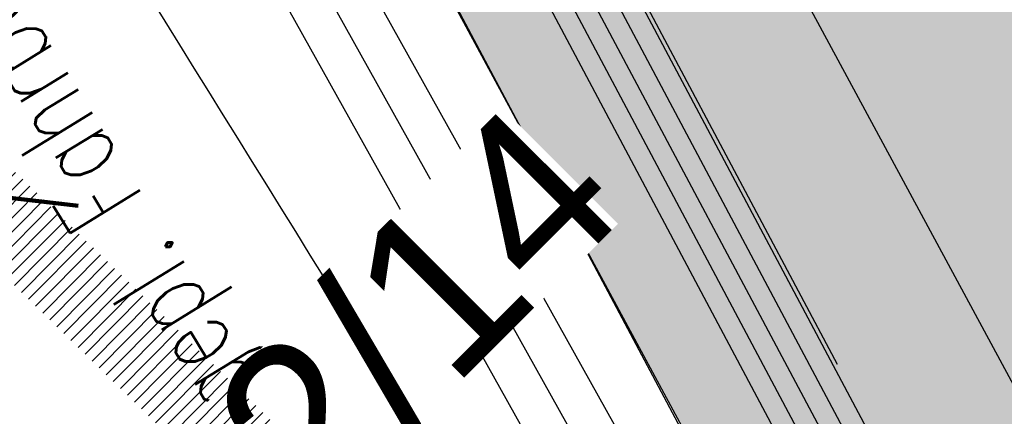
# Model space of a CAD drawing. Header units: metres. Extents: x 3458045 to 3462392, y 5482308 to 5484762.
# Tile 93 of 256: x 3459763.64 to 3459769.63, y 5483562.49 to 5483564.91. Entities that reach past the tile are written whole.
import ezdxf

# ---------------------------------------------------------------- set-up
doc = ezdxf.new("R2010")
doc.units = ezdxf.units.M
for name, pattern in [('AUSGEZOGEN', [2, 1, 1]), ('STRICHPUNKT2', [12.7, 6.35, -3.175, 0, -3.175]), ('VERDECKT2', [4.7625, 3.175, -1.5875])]:
    doc.linetypes.add(name, pattern=pattern)
for name, color, linetype in [('BAUER_BK 2014', 1, 'CONTINUOUS'), ('SP_ACHSE_8901', 7, 'CONTINUOUS'), ('SP_ACHSE_8911', 7, 'CONTINUOUS'), ('SP_AXIS', 7, 'CONTINUOUS'), ('SP_BAUGRUBE-VERBAU', 210, 'AUSGEZOGEN'), ('SP_Blockfugen', 2, 'STRICHPUNKT2'), ('SP_Rückbau', 40, 'AUSGEZOGEN'), ('SP_SOLID_Trogsohle_L7+8', 253, 'CONTINUOUS'), ('SP_StadtbahnFluchtweg', 1, 'CONTINUOUS'), ('SP_TrogTunnel-Bautoleranz', 160, 'VERDECKT2'), ('SP_Trogwand_L7+8', 2, 'CONTINUOUS'), ('SP_Tunnelwand_L7+8', 2, 'VERDECKT2'), ('SP_Vb_Planung', 10, 'CONTINUOUS'), ('T__AXIS', 3, 'CONTINUOUS')]:
    doc.layers.add(name, color=color, linetype=linetype)
doc.layers.add('SP_HILF', color=6, linetype='CONTINUOUS', plot=False)
doc.styles.add('SP_F', font='romans.shx', dxfattribs={"width": 0.7, "bigfont": 'sp_f.shx'})
doc.styles.get("Standard").update_dxf_attribs({"font": 'txt.shx'})
doc.linetypes.add('EISENBAHN', pattern='A,0.15,[130,ltypeshp.shx,S=0.25,R=0,X=0,Y=0],0.15', length=0.3)
doc.linetypes.add('ZICKZACK', pattern='A,0.00254,-5.08,[131,ltypeshp.shx,S=5.08,R=0,X=-5.08,Y=0],-10.16,[131,ltypeshp.shx,S=5.08,R=180,X=5.08,Y=0],-5.08', length=20.32254)

# ---------------------------------------------------------------- blocks, each defined once
blk = doc.blocks.new('A$C23D12D66')
at = {"layer": 'SP_Rückbau', "lineweight": 60, "const_width": 0.025, "flags": 128}
for points in [[(-0.4223, -0.47), (0.4223, 0.47)], [(-0.4661, 0.4263), (0.4705, -0.4394)]]:
    blk.add_lwpolyline(points, dxfattribs=at)

msp = doc.modelspace()

# ---------------------------------------------------------------- hatches: boundary and pattern name
at = {"layer": 'SP_SOLID_Trogsohle_L7+8'}
h = msp.add_hatch(color=256, dxfattribs=at)
h.dxf.hatch_style = 1
edge = h.paths.add_edge_path()
edge.add_line((3459702.4491, 5483672.5808), (3459694.7598, 5483665.8028))
edge.add_arc((3459249.8293, 5483273.6017), 593.1145, 29.9488058, 41.395802, ccw=False)
edge.add_line((3459763.7463, 5483569.6999), (3459768.6709, 5483560.5694))
edge.add_line((3459768.6709, 5483560.5694), (3459778.0346, 5483565.7481))
edge.add_line((3459778.0346, 5483565.7481), (3459772.6293, 5483574.8142))
edge.add_arc((3459249.8466, 5483273.6149), 603.343, 29.9482368, 41.3959476)

# ---------------------------------------------------------------- linework, layer by layer
at = {"layer": 'SP_ACHSE_8901'}
msp.add_lwpolyline([(3459663.5917, 5483703.287, -0.076353), (3459773.4733, 5483559.3038, -0.002641), (3459775.3741, 5483555.7812, -0.004569), (3459777.2239, 5483552.2315, -0.006497), (3459778.9947, 5483548.6418, -0.008425), (3459780.6575, 5483545.0009, -0.010353), (3459782.1824, 5483541.3003, -0.012281), (3459783.5383, 5483537.5346, -0.014135), (3459784.6877, 5483533.7213, -0.082078), (3459786.8382, 5483512.3056, -0.003919), (3459786.7627, 5483511.2537, -0.01303), (3459786.3551, 5483507.4265, -0.011025), (3459785.7638, 5483503.6231, -0.009021), (3459785.0205, 5483499.8464, -0.007016), (3459784.1565, 5483496.0954, -0.005011), (3459783.2025, 5483492.3662, -0.003007), (3459782.1889, 5483488.6527, -0.001002), (3459781.1454, 5483484.9475), (3459771.4367, 5483450.6471, 0.001413)], format="xyb", dxfattribs=at)
at = {"layer": 'SP_ACHSE_8911'}
msp.add_lwpolyline([(3459779.9669, 5483401.3496, -0.189854), (3459772.019, 5483438.2528, -0.004827), (3459772.1981, 5483439.2782, -0.010219), (3459772.7329, 5483441.8661, -0.007299), (3459773.3582, 5483444.4337, -0.00438), (3459774.0432, 5483446.9861, -0.00146), (3459774.758, 5483449.5304), (3459784.8281, 5483485.1076, 0.001014), (3459785.8599, 5483488.7717, 0.003041), (3459786.8619, 5483492.4439, 0.005068), (3459787.8042, 5483496.1319, 0.007095), (3459788.6565, 5483499.8416, 0.009122), (3459789.3881, 5483503.5769, 0.011149), (3459789.9676, 5483507.3387, 0.009624), (3459790.2818, 5483510.1571, 0.096628), (3459787.5873, 5483536.6729, 0.005752), (3459787.0914, 5483538.2453, 0.012393), (3459785.7657, 5483541.9647, 0.010438), (3459784.2716, 5483545.6199, 0.008484), (3459782.6402, 5483549.216, 0.00653), (3459780.9016, 5483552.7616, 0.004576), (3459779.0846, 5483556.2677, 0.002622), (3459777.2173, 5483559.7474, 0.076941), (3459666.0197, 5483705.8087)], format="xyb", dxfattribs=at)
at = {"layer": 'SP_AXIS'}
for points in [[(3459779.9669, 5483401.3496, -0.189854), (3459772.019, 5483438.2528, -0.004827), (3459772.1981, 5483439.2782, -0.010219), (3459772.7329, 5483441.8661, -0.007299), (3459773.3582, 5483444.4337, -0.00438), (3459774.0432, 5483446.9861, -0.00146), (3459774.758, 5483449.5304), (3459784.8281, 5483485.1076, 0.001014), (3459785.8599, 5483488.7717, 0.003041), (3459786.8619, 5483492.4439, 0.005068), (3459787.8042, 5483496.1319, 0.007095), (3459788.6565, 5483499.8416, 0.009122), (3459789.3881, 5483503.5769, 0.011149), (3459789.9676, 5483507.3387, 0.009624), (3459790.2818, 5483510.1571, 0.096628), (3459787.5873, 5483536.6729, 0.005752), (3459787.0914, 5483538.2453, 0.012393), (3459785.7657, 5483541.9647, 0.010438), (3459784.2716, 5483545.6199, 0.008484), (3459782.6402, 5483549.216, 0.00653), (3459780.9016, 5483552.7616, 0.004576), (3459779.0846, 5483556.2677, 0.002622), (3459777.2173, 5483559.7474, 0.076941), (3459666.0197, 5483705.8087)], [(3459663.5917, 5483703.287, -0.076353), (3459773.4733, 5483559.3038, -0.002641), (3459775.3741, 5483555.7812, -0.004569), (3459777.2239, 5483552.2315, -0.006497), (3459778.9947, 5483548.6418, -0.008425), (3459780.6575, 5483545.0009, -0.010353), (3459782.1824, 5483541.3003, -0.012281), (3459783.5383, 5483537.5346, -0.014135), (3459784.6877, 5483533.7213, -0.082078), (3459786.8382, 5483512.3056, -0.003919), (3459786.7627, 5483511.2537, -0.01303), (3459786.3551, 5483507.4265, -0.011025), (3459785.7638, 5483503.6231, -0.009021), (3459785.0205, 5483499.8464, -0.007016), (3459784.1565, 5483496.0954, -0.005011), (3459783.2025, 5483492.3662, -0.003007), (3459782.1889, 5483488.6527, -0.001002), (3459781.1454, 5483484.9475), (3459771.4367, 5483450.6471, 0.001413)], [(3459751.0056, 5483586.8549, -0.000436), (3459755.6442, 5483579.3114, 0.00036), (3459761.2625, 5483570.1726, 0.001079), (3459766.9071, 5483561.05, 0.001798), (3459772.6041, 5483551.96, 0.002517), (3459778.3793, 5483542.9196, 0.003237), (3459784.2581, 5483533.9462, 0.001213), (3459786.2052, 5483531.0326, 0.055075), (3459885.4353, 5483413.6014, -0.024616), (3459912.6205, 5483385.1364, -0.000877), (3459913.5588, 5483384.0479, -0.003751), (3459918.2074, 5483378.5492, -0.002679), (3459922.785, 5483372.9911, -0.001607), (3459927.3148, 5483367.3939, -0.000536), (3459931.8205, 5483361.7774, 0.000536), (3459936.3262, 5483356.161, 0.000976), (3459939.4013, 5483352.3529, 0.006482), (3459955.9914, 5483332.4309), (3459959.947, 5483327.8043)]]:
    msp.add_lwpolyline(points, format="xyb", dxfattribs=at)
at = {"layer": 'SP_BAUGRUBE-VERBAU'}
for p, q in [((3459763.5441, 5483569.0995), (3459768.3961, 5483560.3944)), ((3459763.1026, 5483568.8649), (3459767.9585, 5483560.1524))]:
    msp.add_line(p, q, dxfattribs=at)
at = {"layer": 'SP_BAUGRUBE-VERBAU', "linetype": 'ZICKZACK', "ltscale": 0.2}
msp.add_line((3459763.3257, 5483568.9778), (3459768.1777, 5483560.2727), dxfattribs=at)
at = {"layer": 'SP_HILF'}
msp.add_lwpolyline([(3459702.4491, 5483672.5808), (3459694.7598, 5483665.8028, -0.049989), (3459763.7463, 5483569.6999), (3459768.6709, 5483560.5694), (3459778.0346, 5483565.7481), (3459772.6293, 5483574.8142, 0.049992)], format="xyb", close=True, dxfattribs=at)
at = {"layer": 'SP_StadtbahnFluchtweg'}
msp.add_line((3459765.3997, 5483570.6368), (3459770.136, 5483561.8453), dxfattribs=at)
at = {"layer": 'SP_TrogTunnel-Bautoleranz'}
msp.add_line((3459764.8908, 5483569.815), (3459769.5509, 5483561.0441), dxfattribs=at)
at = {"layer": 'SP_Trogwand_L7+8'}
for p, q in [((3459764.8688, 5483569.8033), (3459769.5243, 5483561.0409)), ((3459764.4272, 5483569.5687), (3459769.0866, 5483560.7991))]:
    msp.add_line(p, q, dxfattribs=at)
at = {"layer": 'SP_Trogwand_L7+8', "color": 251}
for p, q in [((3459769.4149, 5483560.9805), (3459764.7584, 5483569.7446)), ((3459769.3054, 5483560.92), (3459764.648, 5483569.686)), ((3459769.196, 5483560.8595), (3459764.5376, 5483569.6273))]:
    msp.add_line(p, q, dxfattribs=at)
at = {"layer": 'SP_Trogwand_L7+8', "color": 1, "linetype": 'VERDECKT2'}
msp.add_line((3459763.9857, 5483569.3341), (3459768.6489, 5483560.5572), dxfattribs=at)
at = {"layer": 'SP_Tunnelwand_L7+8'}
msp.add_lwpolyline([(3459773.8543, 5483437.9507, -0.004827), (3459774.0272, 5483438.9405, -0.010219), (3459774.5464, 5483441.4524, -0.007299), (3459775.1587, 5483443.9673, -0.00438), (3459775.8353, 5483446.4883, -0.00146), (3459776.5472, 5483449.0221), (3459786.6178, 5483484.6011, 0.001014), (3459787.6513, 5483488.2711, 0.003041), (3459788.6592, 5483491.9652, 0.005068), (3459789.6109, 5483495.6897, 0.007095), (3459790.475, 5483499.4509, 0.009122), (3459791.2196, 5483503.2528, 0.011149), (3459791.8118, 5483507.0966, 0.009624), (3459792.134, 5483509.9866, 0.096628), (3459789.3676, 5483537.2118, 0.005752), (3459788.8587, 5483538.8251, 0.012393), (3459787.5017, 5483542.6324, 0.010438), (3459785.9782, 5483546.3594, 0.008484), (3459784.3208, 5483550.013, 0.00653), (3459782.5607, 5483553.6022, 0.004576), (3459780.7281, 5483557.1386, 0.002622), (3459778.8515, 5483560.6355, 0.076941), (3459667.3099, 5483707.1486), (3459482.1353, 5483885.4597, 0.014605)], format="xyb", dxfattribs=at)
at = {"layer": 'SP_Vb_Planung', "linetype": 'AUSGEZOGEN', "lineweight": 13, "ltscale": 13}
for points in [[(3459780.3831, 5483401.6267, -0.189854), (3459772.5124, 5483438.1716, -0.004827), (3459772.6898, 5483439.1874, -0.010219), (3459773.2204, 5483441.7549, -0.007299), (3459773.8422, 5483444.3083, -0.00438), (3459774.525, 5483446.8523, -0.00146), (3459775.239, 5483449.3937), (3459785.3092, 5483484.9715, 0.001014), (3459786.3415, 5483488.6371, 0.003041), (3459787.3451, 5483492.3152, 0.005068), (3459788.2899, 5483496.013, 0.007095), (3459789.1454, 5483499.7366, 0.009122), (3459789.8804, 5483503.4898, 0.011149), (3459790.4634, 5483507.2736, 0.009624), (3459790.7797, 5483510.1112, 0.096628), (3459788.0659, 5483536.8178, 0.005752), (3459787.5665, 5483538.4011, 0.012393), (3459786.2324, 5483542.1442, 0.010438), (3459784.7304, 5483545.8187, 0.008484), (3459783.092, 5483549.4303, 0.00653), (3459781.3476, 5483552.9876, 0.004576), (3459779.5264, 5483556.5018, 0.002622), (3459777.6566, 5483559.9861, 0.076941), (3459666.3666, 5483706.1689)], [(3459779.5507, 5483401.0725, -0.189854), (3459771.5256, 5483438.334, -0.004827), (3459771.7064, 5483439.369, -0.010219), (3459772.2455, 5483441.9773, -0.007299), (3459772.8741, 5483444.5591, -0.00438), (3459773.5614, 5483447.1199, -0.00146), (3459774.277, 5483449.667), (3459784.347, 5483485.2438, 0.001014), (3459785.3783, 5483488.9062, 0.003041), (3459786.3787, 5483492.5726, 0.005068), (3459787.3185, 5483496.2507, 0.007095), (3459788.1677, 5483499.9466, 0.009122), (3459788.8957, 5483503.664, 0.011149), (3459789.4719, 5483507.4038, 0.009624), (3459789.7839, 5483510.2029, 0.096628), (3459787.1088, 5483536.5281, 0.005752), (3459786.6163, 5483538.0894, 0.012393), (3459785.299, 5483541.7852, 0.010438), (3459783.8128, 5483545.4211, 0.008484), (3459782.1884, 5483549.0017, 0.00653), (3459780.4555, 5483552.5356, 0.004576), (3459778.6428, 5483556.0336, 0.002622), (3459776.7779, 5483559.5086, 0.076941), (3459665.6729, 5483705.4486)], [(3459663.9385, 5483703.6472, -0.076353), (3459773.9123, 5483559.5433, -0.002641), (3459775.8154, 5483556.0163, -0.004569), (3459777.6694, 5483552.4585, -0.006497), (3459779.4459, 5483548.8571, -0.008425), (3459781.1157, 5483545.201, -0.010353), (3459782.6485, 5483541.4812, -0.012281), (3459784.0127, 5483537.6924, -0.014135), (3459785.1703, 5483533.852, -0.082078), (3459787.3372, 5483512.2737, -0.003919), (3459787.2612, 5483511.214, -0.01303), (3459786.8507, 5483507.3606, -0.011025), (3459786.256, 5483503.5354, -0.009021), (3459785.5093, 5483499.741, -0.007016), (3459784.6421, 5483495.9763, -0.005011), (3459783.6857, 5483492.2374, -0.003007), (3459782.6704, 5483488.5182, -0.001002), (3459781.6264, 5483484.811), (3459771.9178, 5483450.5109, 0.001413)], [(3459663.2449, 5483702.9268, -0.076353), (3459773.0344, 5483559.0643, -0.002641), (3459774.9329, 5483555.546, -0.004569), (3459776.7784, 5483552.0045, -0.006497), (3459778.5434, 5483548.4264, -0.008425), (3459780.1992, 5483544.8009, -0.010353), (3459781.7163, 5483541.1194, -0.012281), (3459783.0638, 5483537.3768, -0.014135), (3459784.2051, 5483533.5906, -0.082078), (3459786.3392, 5483512.3374, -0.003919), (3459786.2643, 5483511.2934, -0.01303), (3459785.8594, 5483507.4924, -0.011025), (3459785.2715, 5483503.7108, -0.009021), (3459784.5318, 5483499.9518, -0.007016), (3459783.6709, 5483496.2145, -0.005011), (3459782.7194, 5483492.495, -0.003007), (3459781.7073, 5483488.7873, -0.001002), (3459780.6644, 5483485.084), (3459770.9556, 5483450.7832, 0.001413)]]:
    msp.add_lwpolyline(points, format="xyb", dxfattribs=at)
at = {"layer": 'SP_Vb_Planung', "linetype": 'EISENBAHN', "lineweight": 13, "ltscale": 13}
for points in [[(3459779.9669, 5483401.3496, -0.189854), (3459772.019, 5483438.2528, -0.004827), (3459772.1981, 5483439.2782, -0.010219), (3459772.7329, 5483441.8661, -0.007299), (3459773.3582, 5483444.4337, -0.00438), (3459774.0432, 5483446.9861, -0.00146), (3459774.758, 5483449.5304), (3459784.8281, 5483485.1076, 0.001014), (3459785.8599, 5483488.7717, 0.003041), (3459786.8619, 5483492.4439, 0.005068), (3459787.8042, 5483496.1319, 0.007095), (3459788.6565, 5483499.8416, 0.009122), (3459789.3881, 5483503.5769, 0.011149), (3459789.9676, 5483507.3387, 0.009624), (3459790.2818, 5483510.1571, 0.096628), (3459787.5873, 5483536.6729, 0.005752), (3459787.0914, 5483538.2453, 0.012393), (3459785.7657, 5483541.9647, 0.010438), (3459784.2716, 5483545.6199, 0.008484), (3459782.6402, 5483549.216, 0.00653), (3459780.9016, 5483552.7616, 0.004576), (3459779.0846, 5483556.2677, 0.002622), (3459777.2173, 5483559.7474, 0.076941), (3459666.0197, 5483705.8087)], [(3459663.5917, 5483703.287, -0.076353), (3459773.4733, 5483559.3038, -0.002641), (3459775.3741, 5483555.7812, -0.004569), (3459777.2239, 5483552.2315, -0.006497), (3459778.9947, 5483548.6418, -0.008425), (3459780.6575, 5483545.0009, -0.010353), (3459782.1824, 5483541.3003, -0.012281), (3459783.5383, 5483537.5346, -0.014135), (3459784.6877, 5483533.7213, -0.082078), (3459786.8382, 5483512.3056, -0.003919), (3459786.7627, 5483511.2537, -0.01303), (3459786.3551, 5483507.4265, -0.011025), (3459785.7638, 5483503.6231, -0.009021), (3459785.0205, 5483499.8464, -0.007016), (3459784.1565, 5483496.0954, -0.005011), (3459783.2025, 5483492.3662, -0.003007), (3459782.1889, 5483488.6527, -0.001002), (3459781.1454, 5483484.9475), (3459771.4367, 5483450.6471, 0.001413)]]:
    msp.add_lwpolyline(points, format="xyb", dxfattribs=at)
at = {"layer": 'T__AXIS'}
msp.add_lwpolyline([(3459778.5101, 5483400.3795, -0.190334), (3459770.3083, 5483438.634, -0.004748), (3459770.4922, 5483439.6766, -0.01005), (3459771.0392, 5483442.3074, -0.007178), (3459771.6766, 5483444.918, -0.004307), (3459772.3738, 5483447.5133, -0.001436), (3459773.1007, 5483450.1004), (3459783.1886, 5483485.7402, 0.001027), (3459784.2072, 5483489.3579, 0.00308), (3459785.1961, 5483492.9837, 0.005133), (3459786.1253, 5483496.6253, 0.007186), (3459786.9645, 5483500.2887, 0.009239), (3459787.6829, 5483503.9775, 0.011292), (3459788.2492, 5483507.6926, 0.009747), (3459788.5535, 5483510.4758, 0.095514), (3459785.9526, 5483536.0318, 0.005817), (3459785.4666, 5483537.583, 0.012528), (3459784.1652, 5483541.2521, 0.010546), (3459782.6959, 5483544.8573, 0.008564), (3459781.0898, 5483548.4038, 0.006582), (3459779.3771, 5483551.9001, 0.0046), (3459777.5866, 5483555.3573, 0.002618), (3459775.7464, 5483558.7883, 0.077001), (3459664.8059, 5483704.5483)], format="xyb", dxfattribs=at)

# ---------------------------------------------------------------- texts
at = {"layer": 'SP_Blockfugen', "color": 154, "insert": (3459764.6814, 5483562.4031), "char_height": 0.5, "width": 24.152052, "attachment_point": 1, "rotation": 121.56815, "style": 'SP_F'}
msp.add_mtext('\\A1;gepl. Fahrbahnrand', dxfattribs=at)

# ---------------------------------------------------------------- next in the draw order: texts
at = {"layer": 'BAUER_BK 2014', "insert": (3459762.8707, 5483560.6652, -95.67), "char_height": 1, "attachment_point": 1, "rotation": 45, "bg_fill": 3, "box_fill_scale": 1, "bg_fill_color": 256, "bg_fill_transparency": 0}
msp.add_mtext_dynamic_manual_height_columns('{\\fArial|b0|i0|c0|p34;BK62/14}', width=5.236616, gutter_width=12.5, heights=[0], dxfattribs=at)

# ---------------------------------------------------------------- next in the draw order: hatches: boundary and pattern name
at = {"layer": 'SP_Rückbau'}
h = msp.add_hatch(dxfattribs=at)
h.set_pattern_fill('MAUER', color=256, scale=0.6)
h.set_pattern_definition([(45, (0, 0), (-0.0424264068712, 0.0424264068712), [])])
h.paths.add_polyline_path([(3459864.7393, 5483465.7549), (3459864.4714, 5483466.0108), (3459864.126, 5483465.6492), (3459864.3709, 5483465.4154)])
h.paths.add_polyline_path([(3459863.0252, 5483467.3923), (3459862.6799, 5483467.0307), (3459864.126, 5483465.6492), (3459864.4714, 5483466.0108)])
h.paths.add_polyline_path([(3459861.5787, 5483468.7734), (3459861.2334, 5483468.4118), (3459862.5639, 5483467.1415), (3459862.6799, 5483467.0307), (3459863.0252, 5483467.3923), (3459862.9092, 5483467.5031)])
h.paths.add_polyline_path([(3459860.1326, 5483470.155), (3459859.7871, 5483469.7937), (3459860.54, 5483469.0738), (3459861.2334, 5483468.4118), (3459861.5787, 5483468.7734), (3459860.8854, 5483469.4353)])
h.paths.add_polyline_path([(3459858.8629, 5483471.369), (3459858.6874, 5483471.5376), (3459858.3411, 5483471.1769), (3459858.517, 5483471.008), (3459859.7871, 5483469.7937), (3459860.1326, 5483470.155)])
h.paths.add_polyline_path([(3459857.2449, 5483472.9229), (3459856.8986, 5483472.5622), (3459858.3411, 5483471.1769), (3459858.6874, 5483471.5376)])
h.paths.add_polyline_path([(3459855.8023, 5483474.3081), (3459855.456, 5483473.9475), (3459856.8986, 5483472.5622), (3459857.2449, 5483472.9229)])
h.paths.add_polyline_path([(3459854.3623, 5483475.6961), (3459854.0151, 5483475.3364), (3459855.0138, 5483474.3722), (3459855.456, 5483473.9475), (3459855.8023, 5483474.3081), (3459855.3606, 5483474.7323)])
h.paths.add_polyline_path([(3459852.9235, 5483477.0853), (3459852.5762, 5483476.7255), (3459854.0151, 5483475.3364), (3459854.3623, 5483475.6961)])
h.paths.add_polyline_path([(3459851.8674, 5483478.1049), (3459851.4855, 5483478.4753), (3459851.1374, 5483478.1164), (3459851.5197, 5483477.7455), (3459852.5762, 5483476.7255), (3459852.9235, 5483477.0853)])
h.paths.add_polyline_path([(3459850.0499, 5483479.8677), (3459849.7017, 5483479.5088), (3459851.1374, 5483478.1164), (3459851.4855, 5483478.4753)])
h.paths.add_polyline_path([(3459848.6142, 5483481.2602), (3459848.2661, 5483480.9013), (3459849.7017, 5483479.5088), (3459850.0499, 5483479.8677)])
h.paths.add_polyline_path([(3459847.1808, 5483482.655), (3459846.832, 5483482.2967), (3459848.0337, 5483481.1268), (3459848.2661, 5483480.9013), (3459848.6142, 5483481.2602), (3459848.3821, 5483481.4853)])
h.paths.add_polyline_path([(3459845.7479, 5483484.0502), (3459845.3991, 5483483.692), (3459846.832, 5483482.2967), (3459847.1808, 5483482.655)])
h.paths.add_polyline_path([(3459844.9034, 5483484.8725), (3459844.3158, 5483485.4464), (3459843.9665, 5483485.0887), (3459844.5543, 5483484.5145), (3459845.3991, 5483483.692), (3459845.7479, 5483484.0502)])
h.paths.add_polyline_path([(3459842.8851, 5483486.8438), (3459842.5357, 5483486.4861), (3459843.9665, 5483485.0887), (3459844.3158, 5483485.4464)])
h.paths.add_polyline_path([(3459841.4543, 5483488.2413), (3459841.1049, 5483487.8836), (3459842.5357, 5483486.4861), (3459842.8851, 5483486.8438)])
h.paths.add_polyline_path([(3459840.0251, 5483489.6404), (3459839.6753, 5483489.2831), (3459841.0804, 5483487.9075), (3459841.1049, 5483487.8836), (3459841.4543, 5483488.2413), (3459841.43, 5483488.265)])
h.paths.add_polyline_path([(3459838.596, 5483491.0395), (3459838.2462, 5483490.6822), (3459839.6753, 5483489.2831), (3459840.0251, 5483489.6404)])
h.paths.add_polyline_path([(3459837.9606, 5483491.6616), (3459837.1675, 5483492.4393), (3459836.8174, 5483492.0823), (3459837.6107, 5483491.3045), (3459838.2462, 5483490.6822), (3459838.596, 5483491.0395)])
h.paths.add_polyline_path([(3459835.7395, 5483493.8396), (3459835.3895, 5483493.4826), (3459836.8174, 5483492.0823), (3459837.1675, 5483492.4393)])
h.paths.add_polyline_path([(3459834.4939, 5483495.061), (3459834.3116, 5483495.24), (3459833.9614, 5483494.8831), (3459834.1438, 5483494.7041), (3459835.3895, 5483493.4826), (3459835.7395, 5483493.8396)])
h.paths.add_polyline_path([(3459832.8842, 5483496.6409), (3459832.534, 5483496.284), (3459833.9614, 5483494.8831), (3459834.3116, 5483495.24)])
h.paths.add_polyline_path([(3459831.6066, 5483497.8947), (3459831.4567, 5483498.0417), (3459831.1065, 5483497.6849), (3459831.2563, 5483497.5378), (3459832.534, 5483496.284), (3459832.8842, 5483496.6409)])
h.paths.add_polyline_path([(3459830.0293, 5483499.4426), (3459829.6791, 5483499.0858), (3459831.1065, 5483497.6849), (3459831.4567, 5483498.0417)])
h.paths.add_polyline_path([(3459828.7192, 5483500.7284), (3459828.6019, 5483500.8435), (3459828.2518, 5483500.4865), (3459828.3691, 5483500.3715), (3459829.6791, 5483499.0858), (3459830.0293, 5483499.4426)])
h.paths.add_polyline_path([(3459827.174, 5483502.2439), (3459826.8239, 5483501.887), (3459828.2518, 5483500.4865), (3459828.6019, 5483500.8435)])
h.paths.add_polyline_path([(3459825.831, 5483503.5612), (3459825.7461, 5483503.6443), (3459825.3963, 5483503.2871), (3459825.481, 5483503.2041), (3459826.8239, 5483501.887), (3459827.174, 5483502.2439)])
h.paths.add_polyline_path([(3459824.3173, 5483505.0438), (3459823.9675, 5483504.6866), (3459825.3963, 5483503.2871), (3459825.7461, 5483503.6443)])
h.paths.add_polyline_path([(3459822.9408, 5483506.3921), (3459822.8885, 5483506.4432), (3459822.539, 5483506.0857), (3459822.5911, 5483506.0347), (3459823.9675, 5483504.6866), (3459824.3173, 5483505.0438)])
h.paths.add_polyline_path([(3459821.4583, 5483507.8413), (3459821.1088, 5483507.4837), (3459822.539, 5483506.0857), (3459822.8885, 5483506.4432)])
h.paths.add_polyline_path([(3459820.0478, 5483509.22), (3459820.028, 5483509.2393), (3459819.679, 5483508.8812), (3459819.6985, 5483508.8622), (3459821.1088, 5483507.4837), (3459821.4583, 5483507.8413)])
h.paths.add_polyline_path([(3459818.5959, 5483510.6354), (3459818.2469, 5483510.2773), (3459819.679, 5483508.8812), (3459820.028, 5483509.2393)])
h.paths.add_polyline_path([(3459817.1638, 5483512.0315), (3459816.8148, 5483511.6734), (3459818.2469, 5483510.2773), (3459818.5959, 5483510.6354)])
h.paths.add_polyline_path([(3459815.7296, 5483513.4253), (3459815.3811, 5483513.0667), (3459816.8022, 5483511.6857), (3459816.8148, 5483511.6734), (3459817.1638, 5483512.0315), (3459817.1509, 5483512.044)])
h.paths.add_polyline_path([(3459814.2953, 5483514.8192), (3459813.9468, 5483514.4606), (3459815.3811, 5483513.0667), (3459815.7296, 5483513.4253)])
h.paths.add_polyline_path([(3459812.8591, 5483516.2111), (3459812.5111, 5483515.8521), (3459813.9468, 5483514.4606), (3459814.2953, 5483514.8192), (3459814.2849, 5483514.8292)])
h.paths.add_polyline_path([(3459811.423, 5483517.603), (3459811.075, 5483517.244), (3459812.5111, 5483515.8521), (3459812.8591, 5483516.2111)])
h.paths.add_polyline_path([(3459809.9854, 5483518.9935), (3459809.6378, 5483518.6341), (3459811.075, 5483517.244), (3459811.423, 5483517.603), (3459811.4152, 5483517.6105)])
h.paths.add_polyline_path([(3459808.5478, 5483520.384), (3459808.2002, 5483520.0246), (3459809.6378, 5483518.6341), (3459809.9854, 5483518.9935)])
h.paths.add_polyline_path([(3459807.1094, 5483521.7735), (3459806.762, 5483521.4139), (3459808.2002, 5483520.0246), (3459808.5478, 5483520.384), (3459808.5427, 5483520.389)])
h.paths.add_polyline_path([(3459805.6709, 5483523.163), (3459805.3235, 5483522.8034), (3459806.762, 5483521.4139), (3459807.1094, 5483521.7735)])
h.paths.add_polyline_path([(3459804.2319, 5483524.552), (3459803.8846, 5483524.1923), (3459805.3235, 5483522.8034), (3459805.6709, 5483523.163), (3459805.6683, 5483523.1655)])
h.paths.add_polyline_path([(3459802.7929, 5483525.941), (3459802.4457, 5483525.5813), (3459803.8846, 5483524.1923), (3459804.2319, 5483524.552)])
h.paths.add_polyline_path([(3459801.6102, 5483527.0897), (3459801.2619, 5483526.731), (3459802.4446, 5483525.5824), (3459802.7929, 5483525.941)])
h.paths.add_polyline_path([(3459800.1755, 5483528.4831), (3459799.8272, 5483528.1245), (3459801.2619, 5483526.731), (3459801.6102, 5483527.0897)])
h.paths.add_polyline_path([(3459798.7408, 5483529.8766), (3459798.3925, 5483529.5179), (3459799.8272, 5483528.1245), (3459800.1755, 5483528.4831)])
h.paths.add_polyline_path([(3459797.3061, 5483531.27), (3459796.9578, 5483530.9113), (3459798.3925, 5483529.5179), (3459798.7408, 5483529.8766)])
h.paths.add_polyline_path([(3459795.8714, 5483532.6634), (3459795.5231, 5483532.3047), (3459796.9578, 5483530.9113), (3459797.3061, 5483531.27)])
h.paths.add_polyline_path([(3459794.4367, 5483534.0568), (3459794.0884, 5483533.6981), (3459795.5231, 5483532.3047), (3459795.8714, 5483532.6634)])
h.paths.add_polyline_path([(3459793.002, 5483535.4502), (3459792.6536, 5483535.0916), (3459794.0884, 5483533.6981), (3459794.4367, 5483534.0568)])
h.paths.add_polyline_path([(3459791.5673, 5483536.8437), (3459791.2189, 5483536.485), (3459792.6536, 5483535.0916), (3459793.002, 5483535.4502)])
h.paths.add_polyline_path([(3459790.1326, 5483538.2371), (3459789.7842, 5483537.8784), (3459791.2189, 5483536.485), (3459791.5673, 5483536.8437)])
h.paths.add_polyline_path([(3459788.6979, 5483539.6305), (3459788.3495, 5483539.2718), (3459789.7842, 5483537.8784), (3459790.1326, 5483538.2371)])
h.paths.add_polyline_path([(3459787.2632, 5483541.0239), (3459786.9148, 5483540.6652), (3459788.3495, 5483539.2718), (3459788.6979, 5483539.6305)])
h.paths.add_polyline_path([(3459785.8285, 5483542.4173), (3459785.4801, 5483542.0587), (3459786.9148, 5483540.6652), (3459787.2632, 5483541.0239)])
h.paths.add_polyline_path([(3459784.3925, 5483543.8094), (3459784.0445, 5483543.4504), (3459785.4168, 5483542.1202), (3459785.4801, 5483542.0587), (3459785.8285, 5483542.4173), (3459785.7649, 5483542.479)])
h.paths.add_polyline_path([(3459782.9564, 5483545.2015), (3459782.6084, 5483544.8425), (3459784.0445, 5483543.4504), (3459784.3925, 5483543.8094)])
h.paths.add_polyline_path([(3459781.5204, 5483546.5935), (3459781.1724, 5483546.2345), (3459782.6084, 5483544.8425), (3459782.9564, 5483545.2015)])
h.paths.add_polyline_path([(3459780.0843, 5483547.9855), (3459779.7363, 5483547.6265), (3459781.1724, 5483546.2345), (3459781.5204, 5483546.5935)])
h.paths.add_polyline_path([(3459778.6483, 5483549.3776), (3459778.3003, 5483549.0186), (3459779.7363, 5483547.6265), (3459780.0843, 5483547.9855)])
h.paths.add_polyline_path([(3459777.2122, 5483550.7696), (3459776.8642, 5483550.4106), (3459778.3003, 5483549.0186), (3459778.6483, 5483549.3776)])
h.paths.add_polyline_path([(3459775.7762, 5483552.1616), (3459775.4282, 5483551.8026), (3459776.8642, 5483550.4106), (3459777.2122, 5483550.7696)])
h.paths.add_polyline_path([(3459774.3401, 5483553.5537), (3459773.9921, 5483553.1947), (3459775.4282, 5483551.8026), (3459775.7762, 5483552.1616)])
h.paths.add_polyline_path([(3459772.9041, 5483554.9457), (3459772.5561, 5483554.5867), (3459773.9921, 5483553.1947), (3459774.3401, 5483553.5537)])
h.paths.add_polyline_path([(3459771.468, 5483556.3378), (3459771.12, 5483555.9787), (3459772.5561, 5483554.5867), (3459772.9041, 5483554.9457)])
h.paths.add_polyline_path([(3459770.0339, 5483557.7318), (3459769.6854, 5483557.3732), (3459771.0607, 5483556.0363), (3459771.12, 5483555.9787), (3459771.468, 5483556.3378), (3459771.4089, 5483556.395)])
h.paths.add_polyline_path([(3459768.5999, 5483559.1258), (3459768.2513, 5483558.7673), (3459769.6854, 5483557.3732), (3459770.0339, 5483557.7318)])
h.paths.add_polyline_path([(3459767.1658, 5483560.5199), (3459766.8173, 5483560.1614), (3459768.2513, 5483558.7673), (3459768.5999, 5483559.1258)])
h.paths.add_polyline_path([(3459765.7317, 5483561.914), (3459765.3832, 5483561.5555), (3459766.8173, 5483560.1614), (3459767.1658, 5483560.5199)])
h.paths.add_polyline_path([(3459764.2977, 5483563.3081), (3459763.9492, 5483562.9496), (3459765.3832, 5483561.5555), (3459765.7317, 5483561.914)])
h.paths.add_polyline_path([(3459762.8636, 5483564.7022), (3459762.5151, 5483564.3437), (3459763.9492, 5483562.9496), (3459764.2977, 5483563.3081)])
h.paths.add_polyline_path([(3459761.4296, 5483566.0963), (3459761.0811, 5483565.7378), (3459762.5151, 5483564.3437), (3459762.8636, 5483564.7022)])
h.paths.add_polyline_path([(3459759.9955, 5483567.4904), (3459759.647, 5483567.1319), (3459761.0811, 5483565.7378), (3459761.4296, 5483566.0963)])
h.paths.add_polyline_path([(3459758.5615, 5483568.8845), (3459758.213, 5483568.526), (3459759.647, 5483567.1319), (3459759.9955, 5483567.4904)])
h.paths.add_polyline_path([(3459758.5615, 5483568.8845), (3459758.4539, 5483568.989), (3459757.9882, 5483569.5057), (3459757.5278, 5483570.0259), (3459757.2293, 5483570.3755), (3459756.849, 5483570.0509), (3459757.1504, 5483569.6978), (3459757.6153, 5483569.1726), (3459758.0936, 5483568.642), (3459758.213, 5483568.526)])
h.paths.add_polyline_path([(3459756.2299, 5483571.642), (3459756.0142, 5483571.9625), (3459755.5995, 5483571.6833), (3459755.8223, 5483571.3523), (3459756.2488, 5483570.7834), (3459756.6931, 5483570.2335), (3459756.849, 5483570.0509), (3459757.2293, 5483570.3755), (3459757.0777, 5483570.553), (3459756.6434, 5483571.0906)])
h.paths.add_polyline_path([(3459755.0295, 5483573.7), (3459754.5796, 5483573.4819), (3459754.8903, 5483572.841), (3459755.3338, 5483572.078), (3459755.5995, 5483571.6833), (3459756.0142, 5483571.9625), (3459755.7578, 5483572.3435), (3459755.3321, 5483573.076)])
h.paths.add_polyline_path([(3459754.6469, 5483574.654), (3459754.511, 5483575.0954), (3459754.4036, 5483575.5446), (3459754.3963, 5483575.592), (3459753.902, 5483575.5168), (3459753.9124, 5483575.4486), (3459754.0284, 5483574.9635), (3459754.1742, 5483574.4902), (3459754.5004, 5483573.6452), (3459754.5796, 5483573.4819), (3459755.0295, 5483573.7), (3459754.9594, 5483573.8446)])
h.paths.add_polyline_path([(3459754.3146, 5483576.447), (3459754.3533, 5483576.8907), (3459754.4609, 5483577.323), (3459754.5604, 5483577.5513), (3459754.102, 5483577.751), (3459753.9858, 5483577.4844), (3459753.8586, 5483576.9733), (3459753.8137, 5483576.4576), (3459753.8364, 5483575.9478), (3459753.902, 5483575.5168), (3459754.3963, 5483575.592), (3459754.3348, 5483575.9966)])
h.paths.add_polyline_path([(3459755.1484, 5483578.4188), (3459755.4758, 5483578.7112), (3459755.8374, 5483578.9514), (3459755.9037, 5483578.9821), (3459755.694, 5483579.436), (3459755.5927, 5483579.3892), (3459755.1694, 5483579.1079), (3459754.7895, 5483578.7687), (3459754.4598, 5483578.3802), (3459754.1886, 5483577.9498), (3459754.102, 5483577.751), (3459754.5604, 5483577.5513), (3459754.6318, 5483577.7153), (3459754.864, 5483578.0837)])
h.paths.add_polyline_path([(3459757.9273, 5483579.7288), (3459757.6738, 5483579.7682), (3459757.1353, 5483579.7934), (3459756.5909, 5483579.744), (3459756.054, 5483579.6023), (3459755.694, 5483579.436), (3459755.9037, 5483578.9821), (3459756.2239, 5483579.13), (3459756.6779, 5483579.2498), (3459757.1463, 5483579.2923), (3459757.6236, 5483579.27), (3459757.8505, 5483579.2348)])
h.paths.add_polyline_path([(3459759.9393, 5483579.1422), (3459759.2126, 5483579.4121), (3459758.7134, 5483579.5633), (3459758.2011, 5483579.6862), (3459757.9273, 5483579.7288), (3459757.8505, 5483579.2348), (3459758.1042, 5483579.1953), (3459758.5825, 5483579.0805), (3459759.0529, 5483578.938), (3459759.7652, 5483578.6735)])
h.paths.add_polyline_path([(3459760.1647, 5483579.0584), (3459759.9393, 5483579.1422), (3459759.7652, 5483578.6735), (3459759.9719, 5483578.5966), (3459760.8422, 5483578.192), (3459761.556, 5483577.789), (3459761.8018, 5483578.2243), (3459761.0709, 5483578.637)])
h.paths.add_polyline_path([(3459761.9313, 5483578.1512), (3459761.8018, 5483578.2243), (3459761.556, 5483577.789), (3459761.6709, 5483577.724), (3459762.3116, 5483577.3036), (3459762.9345, 5483576.8505), (3459763.1954, 5483576.6461), (3459763.5038, 5483577.0397), (3459763.2358, 5483577.2496), (3459762.596, 5483577.715)])
h.paths.add_polyline_path([(3459763.8571, 5483576.7629), (3459763.5038, 5483577.0397), (3459763.1954, 5483576.6461), (3459763.5441, 5483576.373), (3459764.1447, 5483575.8791), (3459764.7409, 5483575.377), (3459765.063, 5483575.7595), (3459764.4645, 5483576.2634)])

# ---------------------------------------------------------------- next in the draw order: block references
at = {"layer": 'SP_Rückbau', "linetype": 'AUSGEZOGEN', "rotation": 125.2986387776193}
msp.add_blockref('A$C23D12D66', (3459763.3665, 5483563.8439), dxfattribs=at)

doc.saveas('drawing.dxf')
